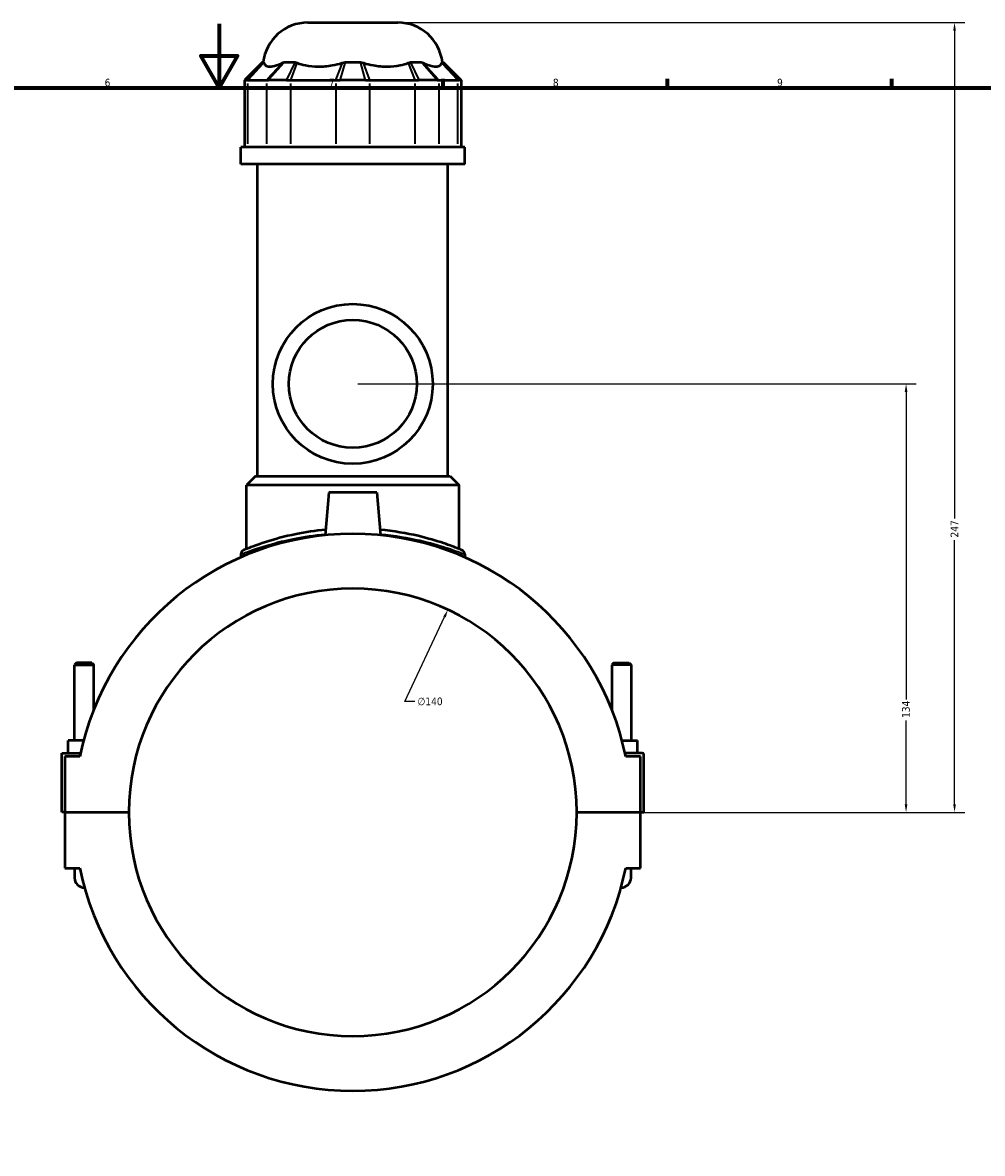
# Model space of a CAD drawing. Header units: millimetres. Extents: x -251 to 971, y -113 to 1164.
# Tile 6 of 9: x 359 to 659, y 241 to 594. Entities that reach past the tile are written whole.
import ezdxf

# ---------------------------------------------------------------- set-up
doc = ezdxf.new("R2010")
doc.units = ezdxf.units.MM
for name, color, linetype, lineweight in [('Border (ANSI)', 7, 'Continuous', 70), ('Dimension (ANSI)', 7, 'Continuous', 25), ('Visible (ANSI)', 7, 'Continuous', 50), ('Visible Narrow (ANSI)', 7, 'Continuous', 35)]:
    doc.layers.add(name, color=color, linetype=linetype, lineweight=lineweight)
doc.styles.add('Note Text (ANSI)', font='tahoma.ttf')
doc.dimstyles.new('Default - mm (ANSI)', dxfattribs={"dimtxt": 2.4, "dimasz": 2.5, "dimexe": 3.175, "dimexo": 1.6002, "dimgap": 0.8, "dimtad": 0, "dimtoh": 1, "dimdec": 0, "dimrnd": 1e-08, "dimzin": 4, "dimdsep": 46, "dimtxsty": 'Note Text (ANSI)', "dimcen": 0.09, "dimdle": 10, "dimclrd": 256, "dimclre": 256, "dimclrt": 5, "dimadec": 1, "dimazin": 1, "dimtfac": 1.27, "dimtofl": 0, "dimtmove": 0, "dimatfit": 3, "dimfxl": 1, "dimtolj": 1, "dimtzin": 4, "dimlwd": -1, "dimlwe": -1, "dimarcsym": 0})

# ---------------------------------------------------------------- blocks, each defined once
blk = doc.blocks.new('Borders Default Border')
at = {"layer": 'Border (ANSI)'}
for p, q in [((490.58, 574), (490.58, 576.8)), ((560.67, 574), (560.67, 576.8)), ((630.75, 574), (630.75, 576.8))]:
    blk.add_line(p, q, dxfattribs=at)
at = {"layer": 'Border (ANSI)', "flags": 128}
for points in [[(420.5, 594), (420.5, 574), (414.73, 584), (426.27, 584), (420.5, 574)], [(20, 20), (20, 574), (821, 574), (821, 20), (20, 20)]]:
    blk.add_lwpolyline(points, dxfattribs=at)
at = {"layer": 'Border (ANSI)', "color": 5, "true_color": 0x0000ff, "char_height": 2.4, "attachment_point": 7, "style": 'Note Text (ANSI)'}
for s, insert in [('6', (384.69, 574.35)), ('7', (454.8, 574.4)), ('8', (524.84, 574.35)), ('9', (594.92, 574.35))]:
    blk.add_mtext(s, dxfattribs=dict(at, insert=insert))
blk = doc.blocks.new('*D6')
at = {"layer": 'Defpoints', "color": 0, "transparency": 16777216}
for p in [(492, 410.73), (432.54, 283.98)]:
    blk.add_point(p, dxfattribs=at)
at = {"layer": 'Dimension (ANSI)', "transparency": 16777216}
for p, q in [((478.52, 381.98), (490.94, 408.47)), ((481.69, 381.98), (478.52, 381.98))]:
    blk.add_line(p, q, dxfattribs=at)
blk.add_solid([(490.56, 408.64), (491.32, 408.29), (492, 410.73)], dxfattribs=at)
at = {"layer": 'Dimension (ANSI)', "color": 5, "transparency": 16777216, "insert": (482.49, 383.27), "char_height": 2.4, "attachment_point": 1, "style": 'Note Text (ANSI)'}
blk.add_mtext('\\A1;∅140', dxfattribs=at)
blk = doc.blocks.new('*D10')
at = {"layer": 'Defpoints', "color": 0, "transparency": 16777216}
for p in [(462.27, 481.36), (635.25, 481.36), (532.27, 347.36)]:
    blk.add_point(p, dxfattribs=at)
at = {"layer": 'Dimension (ANSI)', "transparency": 16777216}
for p, q in [((463.87, 481.36), (638.43, 481.36)), ((635.25, 478.86), (635.25, 382.64)), ((635.25, 349.86), (635.25, 376.08)), ((533.87, 347.36), (638.43, 347.36))]:
    blk.add_line(p, q, dxfattribs=at)
for points in [[(634.83, 478.86), (635.67, 478.86), (635.25, 481.36)], [(634.83, 349.86), (635.67, 349.86), (635.25, 347.36)]]:
    blk.add_solid(points, dxfattribs=at)
at = {"layer": 'Dimension (ANSI)', "color": 5, "transparency": 16777216, "insert": (634, 376.88), "char_height": 2.4, "attachment_point": 1, "rotation": 90, "style": 'Note Text (ANSI)'}
blk.add_mtext('\\A1;134', dxfattribs=at)
blk = doc.blocks.new('*D11')
at = {"layer": 'Defpoints', "color": 0, "transparency": 16777216}
for p in [(476.37, 594.36), (650.4, 594.36), (532.27, 347.36)]:
    blk.add_point(p, dxfattribs=at)
at = {"layer": 'Dimension (ANSI)', "transparency": 16777216}
for p, q in [((477.97, 594.36), (653.58, 594.36)), ((650.4, 591.86), (650.4, 439.21)), ((650.4, 349.86), (650.4, 432.5)), ((533.87, 347.36), (653.58, 347.36))]:
    blk.add_line(p, q, dxfattribs=at)
for points in [[(649.99, 591.86), (650.82, 591.86), (650.4, 594.36)], [(649.99, 349.86), (650.82, 349.86), (650.4, 347.36)]]:
    blk.add_solid(points, dxfattribs=at)
at = {"layer": 'Dimension (ANSI)', "color": 5, "transparency": 16777216, "insert": (649.18, 433.3), "char_height": 2.4, "attachment_point": 1, "rotation": 90, "style": 'Note Text (ANSI)'}
blk.add_mtext('\\A1;247', dxfattribs=at)

msp = doc.modelspace()

# ---------------------------------------------------------------- linework, layer by layer
at = {"layer": 'Visible (ANSI)'}
for p, q in [((448.18, 594.36), (476.37, 594.36)), ((434.03, 581.97), (428.43, 576.37)), ((434.03, 581.97), (434.38, 581.97)), ((440.85, 581.97), (444.24, 581.97)), ((459.88, 581.97), (464.67, 581.97)), ((480.3, 581.97), (483.69, 581.97)), ((490.17, 581.97), (490.52, 581.97)), ((490.52, 581.97), (496.12, 576.37)), ((429.01, 576.37), (428.43, 576.37)), ((428.43, 576.37), (428.43, 555.42)), ((429.01, 576.37), (429.49, 576.37)), ((429.49, 576.37), (435.31, 576.37)), ((435.31, 576.37), (435.93, 576.37)), ((441.58, 576.37), (435.93, 576.37)), ((441.58, 576.37), (442.88, 576.37)), ((442.88, 576.37), (456.92, 576.37)), ((456.92, 576.37), (458.28, 576.37)), ((466.27, 576.37), (458.28, 576.37)), ((466.27, 576.37), (467.63, 576.37)), ((467.63, 576.37), (481.66, 576.37)), ((481.66, 576.37), (482.97, 576.37)), ((488.62, 576.37), (482.97, 576.37)), ((488.62, 576.37), (489.24, 576.37)), ((489.24, 576.37), (495.05, 576.37)), ((495.05, 576.37), (495.54, 576.37)), ((496.12, 576.37), (495.54, 576.37)), ((496.12, 576.37), (496.12, 555.42)), ((497.27, 555.42), (427.27, 555.42)), ((427.27, 550.11), (427.27, 555.42)), ((497.27, 550.11), (497.27, 555.42)), ((497.27, 550.11), (427.27, 550.11)), ((432.52, 452.46), (432.52, 550.11)), ((492.02, 452.46), (492.02, 550.11)), ((431.82, 452.46), (429.02, 449.66)), ((495.52, 449.66), (429.02, 449.66)), ((429.02, 429.71), (429.02, 449.66)), ((431.82, 452.46), (492.72, 452.46)), ((492.72, 452.46), (495.52, 449.66)), ((495.52, 429.71), (495.52, 449.66)), ((454.77, 447.36), (453.61, 434.03)), ((469.77, 447.36), (454.77, 447.36)), ((469.77, 447.36), (470.94, 434.03)), ((427.27, 428.06), (427.27, 427.12)), ((497.27, 428.06), (497.27, 427.12)), ((375.87, 394.07), (375.27, 393.47)), ((375.27, 393.47), (381.27, 393.47)), ((375.27, 369.86), (375.27, 393.47)), ((380.67, 394.07), (375.87, 394.07)), ((380.67, 394.07), (381.27, 393.47)), ((381.27, 379.4), (381.27, 393.47)), ((543.87, 394.07), (543.27, 393.47)), ((549.27, 393.47), (543.27, 393.47)), ((543.27, 393.47), (543.27, 379.4)), ((543.87, 394.07), (548.67, 394.07)), ((548.67, 394.07), (549.27, 393.47)), ((549.27, 393.47), (549.27, 369.86)), ((373.27, 365.86), (373.27, 369.86)), ((378.12, 369.86), (373.27, 369.86)), ((546.43, 369.86), (551.27, 369.86)), ((551.27, 365.86), (551.27, 369.86)), ((371.27, 365.86), (377.15, 365.86)), ((371.27, 347.41), (371.27, 365.86)), ((376.94, 364.86), (372.27, 364.86)), ((372.27, 364.86), (372.27, 347.41)), ((552.77, 365.86), (547.39, 365.86)), ((552.27, 364.86), (547.61, 364.86)), ((552.27, 347.41), (552.27, 364.86)), ((553.27, 347.41), (553.27, 365.36)), ((372.27, 347.41), (371.27, 347.41)), ((372.27, 347.41), (392.27, 347.41)), ((372.27, 347.31), (372.27, 329.86)), ((392.27, 347.31), (372.27, 347.31)), ((375.27, 347.31), (375.27, 347.41)), ((381.27, 347.31), (381.27, 347.41)), ((532.27, 347.41), (552.27, 347.41)), ((552.27, 347.31), (532.27, 347.31)), ((543.27, 347.41), (543.27, 347.31)), ((549.27, 347.41), (549.27, 347.31)), ((552.27, 347.41), (553.27, 347.41)), ((552.27, 329.86), (552.27, 347.31)), ((372.27, 329.86), (376.94, 329.86)), ((375.27, 329.86), (375.27, 326.86)), ((547.61, 329.86), (552.27, 329.86)), ((549.27, 326.86), (549.27, 329.86))]:
    msp.add_line(p, q, dxfattribs=at)
for radius in [25, 20]:
    msp.add_circle((462.27, 481.36), radius, dxfattribs=at)
for centre, radius, start, end in [((448.18, 580.36), 14, 90, 173.3964), ((476.37, 580.36), 14, 6.6036, 90), ((462.27, 347.36), 87.11, 11.5896, 168.4104), ((428.67, 428.06), 1.4, 112.6046, 180), ((495.87, 428.06), 1.4, 0, 67.3954), ((462.27, 347.36), 70, 0.0409, 179.9591), ((552.77, 365.36), 0.5, 0, 90), ((462.27, 347.36), 70, 180.0409, 359.9591), ((462.27, 347.36), 87.11, 191.5896, 348.4104), ((378.27, 326.86), 3, 180, 272.3136), ((546.27, 326.86), 3, 267.6864, 0)]:
    msp.add_arc(centre, radius, start, end, dxfattribs=at)
for points in [[(434.38, 581.97), (434.39, 581.9), (434.42, 581.82), (434.44, 581.73)], [(440.26, 581.73), (440.45, 581.82), (440.65, 581.9), (440.85, 581.97)], [(444.24, 581.97), (444.47, 581.9), (444.7, 581.82), (444.93, 581.73)], [(458.97, 581.73), (459.27, 581.82), (459.57, 581.9), (459.88, 581.97)], [(464.67, 581.97), (464.98, 581.9), (465.28, 581.82), (465.58, 581.73)], [(479.61, 581.73), (479.85, 581.82), (480.08, 581.9), (480.3, 581.97)], [(483.69, 581.97), (483.9, 581.9), (484.1, 581.82), (484.29, 581.73)], [(490.1, 581.73), (490.13, 581.82), (490.15, 581.9), (490.17, 581.97)]]:
    msp.add_open_spline(points, degree=3, dxfattribs=at)
for points, knots in [([(434.44, 581.73), (434.53, 581.43), (434.7, 581.18), (435.27, 580.73), (435.77, 580.61), (436.32, 580.61), (436.88, 580.61), (437.59, 580.73), (438.99, 581.18), (439.61, 581.43), (440.26, 581.73)], [-0.735013, -0.735013, -0.735013, -0.735013, -0.434677, -0.434677, 0, 0, 0, 0.434677, 0.434677, 0.735013, 0.735013, 0.735013, 0.735013]), ([(444.93, 581.73), (445.7, 581.43), (446.56, 581.18), (448.77, 580.73), (450.18, 580.61), (451.52, 580.61), (452.86, 580.61), (454.37, 580.73), (456.92, 581.18), (457.97, 581.43), (458.97, 581.73)], [-0.735013, -0.735013, -0.735013, -0.735013, -0.434677, -0.434677, 0, 0, 0, 0.434677, 0.434677, 0.735013, 0.735013, 0.735013, 0.735013]), ([(465.58, 581.73), (466.58, 581.43), (467.63, 581.18), (470.18, 580.73), (471.68, 580.61), (473.02, 580.61), (474.36, 580.61), (475.77, 580.73), (477.99, 581.18), (478.84, 581.43), (479.61, 581.73)], [-0.735013, -0.735013, -0.735013, -0.735013, -0.434677, -0.434677, 0, 0, 0, 0.434677, 0.434677, 0.735013, 0.735013, 0.735013, 0.735013]), ([(484.29, 581.73), (484.93, 581.43), (485.56, 581.18), (486.96, 580.73), (487.67, 580.61), (488.23, 580.61), (488.78, 580.61), (489.27, 580.73), (489.85, 581.18), (490.01, 581.43), (490.1, 581.73)], [-0.735013, -0.735013, -0.735013, -0.735013, -0.434677, -0.434677, 0, 0, 0, 0.434677, 0.434677, 0.735013, 0.735013, 0.735013, 0.735013]), ([(453.76, 435.76), (450.51, 435.45), (447.4, 434.97), (440.85, 433.63), (437.59, 432.72), (431.98, 430.91), (429.85, 430.05), (428.37, 429.45), (428.14, 429.35), (428.14, 429.35)], [16.860353, 16.860353, 16.860353, 16.860353, 17.856383, 17.856383, 19.162455, 19.162455, 20.667883, 20.667883, 21.348059, 21.348059, 21.348059, 21.348059]), ([(496.41, 429.35), (496.41, 429.35), (495.98, 429.53), (494.17, 430.25), (492.62, 430.86), (488.44, 432.26), (485.77, 433.07), (479.16, 434.63), (475.1, 435.34), (470.79, 435.76)], [10.674026, 10.674026, 10.674026, 10.674026, 11.591107, 11.591107, 12.682248, 12.682248, 13.8386, 13.8386, 15.161742, 15.161742, 15.161742, 15.161742])]:
    msp.add_open_spline(points, degree=3, knots=knots, dxfattribs=at)
at = {"layer": 'Visible Narrow (ANSI)'}
for p, q in [((429.28, 576.65), (434.11, 581.69)), ((429.74, 576.63), (434.2, 581.46)), ((440.01, 581.46), (435.55, 576.63)), ((440.61, 581.69), (436.17, 576.65)), ((441.71, 576.65), (444.11, 581.69)), ((442.98, 576.63), (444.83, 581.46)), ((458.86, 581.46), (457.02, 576.63)), ((459.8, 581.69), (458.36, 576.65)), ((466.19, 576.65), (464.75, 581.69)), ((467.53, 576.63), (465.68, 581.46)), ((479.72, 581.46), (481.56, 576.63)), ((480.44, 581.69), (482.84, 576.65)), ((488.37, 576.65), (483.94, 581.69)), ((488.99, 576.63), (484.54, 581.46)), ((490.35, 581.46), (494.81, 576.63)), ((490.44, 581.69), (495.27, 576.65)), ((429.49, 556.46), (429.49, 575.32)), ((435.31, 575.32), (435.31, 556.46)), ((442.88, 556.46), (442.88, 575.32)), ((456.92, 575.32), (456.92, 556.46)), ((467.63, 556.46), (467.63, 575.32)), ((481.66, 575.32), (481.66, 556.46)), ((489.24, 556.46), (489.24, 575.32)), ((495.05, 575.32), (495.05, 556.46))]:
    msp.add_line(p, q, dxfattribs=at)
msp.add_arc((495.87, 428.06), 1.4, 3.3698, 64.0257, dxfattribs=at)
for points, knots in [([(427.28, 428.06), (427.28, 428.06), (427.51, 428.15), (429.03, 428.75), (431.21, 429.59), (436.96, 431.37), (440.3, 432.27), (447.06, 433.59), (450.28, 434.07), (453.64, 434.38)], [-21.348059, -21.348059, -21.348059, -21.348059, -20.667883, -20.667883, -19.162455, -19.162455, -17.856383, -17.856383, -16.851007, -16.851007, -16.851007, -16.851007]), ([(470.91, 434.38), (475.36, 433.97), (479.56, 433.26), (486.36, 431.72), (489.11, 430.92), (493.38, 429.54), (494.98, 428.95), (496.84, 428.24), (497.27, 428.06), (497.27, 428.06)], [-15.171089, -15.171089, -15.171089, -15.171089, -13.8386, -13.8386, -12.682248, -12.682248, -11.591107, -11.591107, -10.674026, -10.674026, -10.674026, -10.674026])]:
    msp.add_open_spline(points, degree=3, knots=knots, dxfattribs=at)

# ---------------------------------------------------------------- block references
msp.add_blockref('Borders Default Border', (0, 0))

# ---------------------------------------------------------------- dimensions: what is measured, and where the dimension line sits
at = {"layer": 'Dimension (ANSI)'}
for base, p2, picture, middle in [((650.4, 594.36), (476.37, 594.36), '*D11', (650.4, 435.86)), ((635.25, 481.36), (462.27, 481.36), '*D10', (635.25, 379.36))]:
    dim = msp.add_linear_dim(base=base, p1=(532.27, 347.36), p2=p2, angle=90, dimstyle='Default - mm (ANSI)', override={"dimgap": 0.8, "dimtoh": 0, "dimdec": 0, "dimtol": 0, "dimlim": 0, "dimtp": 0, "dimtm": 0, "dimtdec": 2, "dimatfit": 1}, dxfattribs=at)
    dim.commit()
    dim.dimension.update_dxf_attribs({"geometry": picture, "text_midpoint": middle, "dimtype": 160})
dim = msp.add_diameter_dim_2p(p1=(432.54, 283.98), p2=(492, 410.73), dimstyle='Default - mm (ANSI)', override={"dimgap": 0.8, "dimtih": 1, "dimdec": 0, "dimlfac": 1, "dimtol": 0, "dimlim": 0, "dimtp": 0, "dimtm": 0, "dimtdec": 2}, dxfattribs=at)
dim.commit()
dim.dimension.update_dxf_attribs({"geometry": '*D6', "text_midpoint": (486.36, 381.98), "dimtype": 163})

doc.saveas('drawing.dxf')
